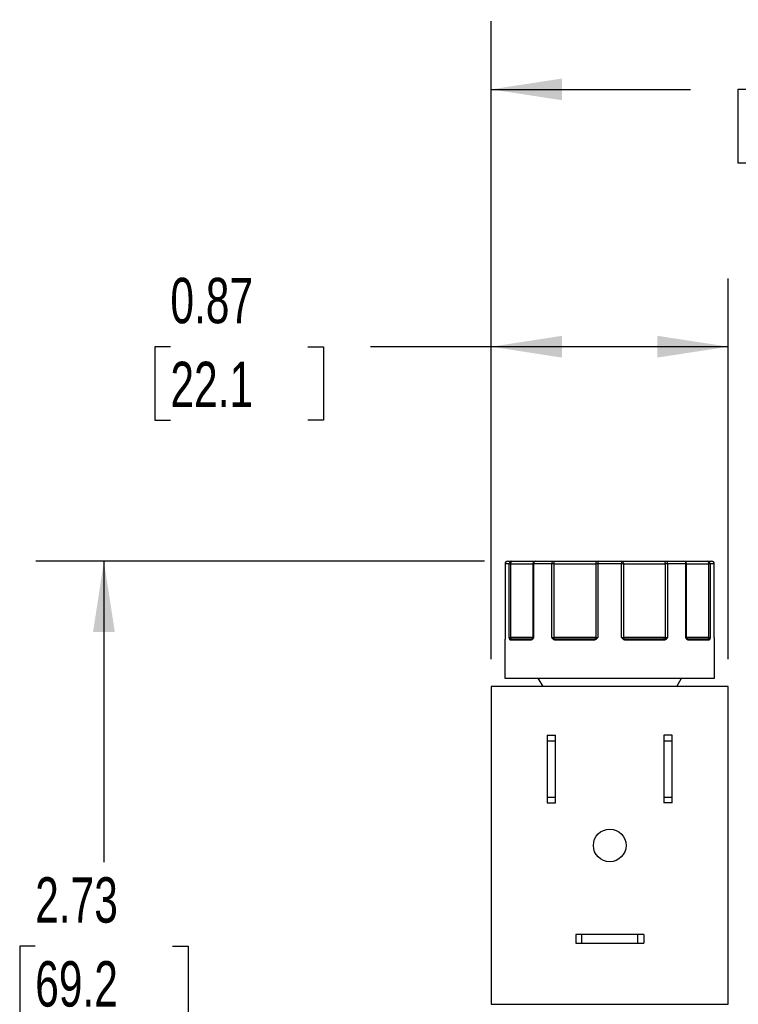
# Model space of a CAD drawing. Header units: inches. Extents: x 0.5 to 21.5, y 0.5 to 16.5.
# Tile 3 of 17: x 3.1 to 5.7, y 6.5 to 10.1. Entities that reach past the tile are written whole.
import ezdxf

# ---------------------------------------------------------------- set-up
doc = ezdxf.new("R2010")
doc.units = ezdxf.units.IN
doc.header["$LTSCALE"] = 2
doc.header["$MEASUREMENT"] = 0
doc.linetypes.add('SLD-Solid', pattern=[0])
doc.layers.add('DIMENSIONS', color=140, linetype='SLD-Solid', lineweight=25)
doc.styles.add('SLDTEXTSTYLE0', font='TXT', dxfattribs={"width": 0.7})
doc.dimstyles.new('SLDDIMSTYLE0', dxfattribs={"dimtxt": 0.169922, "dimasz": 0.26, "dimexe": 0, "dimexo": 0.0625, "dimgap": 0.04248, "dimtad": 0, "dimtih": 1, "dimtoh": 1, "dimrnd": 1e-09, "dimdsep": 46, "dimtxsty": 'SLDTEXTSTYLE0', "dimsah": 1, "dimcen": 0.09, "dimadec": 0, "dimazin": 2, "dimtfac": 1, "dimtofl": 0, "dimtmove": 0, "dimatfit": 3, "dimfxl": 0, "dimfrac": 2, "dimtolj": 1, "dimtzin": 12, "dimarcsym": 0})
doc.dimstyles.new('SLDDIMSTYLE1', dxfattribs={"dimtxt": 0.169922, "dimasz": 0.26, "dimexe": 0, "dimexo": 0.0625, "dimgap": 0.04248, "dimtad": 0, "dimtih": 1, "dimtoh": 1, "dimrnd": 1e-09, "dimzin": 12, "dimdsep": 46, "dimtxsty": 'SLDTEXTSTYLE0', "dimsah": 1, "dimcen": 0.09, "dimadec": 0, "dimazin": 3, "dimtfac": 1, "dimtofl": 0, "dimtmove": 0, "dimatfit": 3, "dimfxl": 0, "dimfrac": 2, "dimtolj": 1, "dimtzin": 12, "dimarcsym": 0})

# ---------------------------------------------------------------- blocks, each defined once
blk = doc.blocks.new('_D_4')
at = {"layer": 'DIMENSIONS'}
for p, q in [((4.7693, 8.1155), (3.1207, 8.1155)), ((3.3707, 8.1155), (3.3707, 7.0102)), ((3.1183, 6.7021), (3.0612, 6.7021)), ((3.0612, 6.7021), (3.0612, 6.4321)), ((3.6232, 6.7021), (3.6803, 6.7021)), ((3.6803, 6.7021), (3.6803, 6.4321)), ((3.0612, 6.4321), (3.1183, 6.4321)), ((3.6803, 6.4321), (3.6232, 6.4321)), ((3.3707, 5.3901), (3.3707, 6.394)), ((4.2628, 5.3901), (3.1207, 5.3901))]:
    blk.add_line(p, q, dxfattribs=at)
for points in [[(3.3707, 8.1155), (3.3307, 7.8555), (3.4107, 7.8555)], [(3.3707, 5.3901), (3.4107, 5.6501), (3.3307, 5.6501)]]:
    blk.add_solid(points, dxfattribs=at)
at = {"layer": 'DIMENSIONS', "char_height": 0.16667, "attachment_point": 1, "style": 'SLDTEXTSTYLE0'}
for s, insert in [('2.73', (3.1183, 6.955)), ('69.2', (3.1183, 6.6469))]:
    blk.add_mtext(s, dxfattribs=dict(at, insert=insert))
blk = doc.blocks.new('_D_5')
at = {"layer": 'DIMENSIONS'}
for p, q in [((4.7938, 7.7555), (4.7938, 9.1531)), ((5.6638, 7.7555), (5.6638, 9.1531)), ((3.6149, 8.9031), (3.5578, 8.9031)), ((3.5578, 8.9031), (3.5578, 8.633)), ((4.1198, 8.9031), (4.1769, 8.9031)), ((4.1769, 8.9031), (4.1769, 8.633)), ((4.7938, 8.9031), (4.3501, 8.9031)), ((5.6638, 8.9031), (4.7938, 8.9031)), ((3.5578, 8.633), (3.6149, 8.633)), ((4.1769, 8.633), (4.1198, 8.633))]:
    blk.add_line(p, q, dxfattribs=at)
for points in [[(4.7938, 8.9031), (5.0538, 8.8631), (5.0538, 8.9431)], [(5.6638, 8.9031), (5.4038, 8.9431), (5.4038, 8.8631)]]:
    blk.add_solid(points, dxfattribs=at)
at = {"layer": 'DIMENSIONS', "char_height": 0.16667, "attachment_point": 1, "style": 'SLDTEXTSTYLE0'}
for s, insert in [('0.87', (3.6149, 9.1559)), ('22.1', (3.6149, 8.8478))]:
    blk.add_mtext(s, dxfattribs=dict(at, insert=insert))
blk = doc.blocks.new('_D_6')
at = {"layer": 'DIMENSIONS'}
for p, q in [((4.7938, 7.7555), (4.7938, 10.0979)), ((7.5538, 7.7555), (7.5538, 10.0979)), ((4.7938, 9.8479), (5.5259, 9.8479)), ((5.7562, 9.8479), (5.6991, 9.8479)), ((5.6991, 9.8479), (5.6991, 9.5779)), ((6.2611, 9.8479), (6.3182, 9.8479)), ((6.3182, 9.8479), (6.3182, 9.5779)), ((7.5538, 9.8479), (6.4914, 9.8479)), ((5.6991, 9.5779), (5.7562, 9.5779)), ((6.3182, 9.5779), (6.2611, 9.5779))]:
    blk.add_line(p, q, dxfattribs=at)
for points in [[(4.7938, 9.8479), (5.0538, 9.8079), (5.0538, 9.8879)], [(7.5538, 9.8479), (7.2938, 9.8879), (7.2938, 9.8079)]]:
    blk.add_solid(points, dxfattribs=at)
at = {"layer": 'DIMENSIONS', "char_height": 0.16667, "attachment_point": 1, "style": 'SLDTEXTSTYLE0'}
for s, insert in [('2.76', (5.7562, 10.1008)), ('70.1', (5.7562, 9.7927))]:
    blk.add_mtext(s, dxfattribs=dict(at, insert=insert))

msp = doc.modelspace()

# ---------------------------------------------------------------- linework, layer by layer
for p, q in [((4.8444, 8.1055), (4.8444, 7.8355)), ((4.8445, 8.1055), (4.8444, 8.1055)), ((4.8445, 8.1055), (4.8445, 7.8355)), ((4.8597, 8.1055), (4.8445, 8.1055)), ((4.8597, 7.8355), (4.8597, 8.1055)), ((4.8655, 8.1055), (4.8597, 8.1055)), ((4.8655, 7.8355), (4.8655, 8.1055)), ((4.8655, 8.1055), (4.9464, 8.1055)), ((4.9464, 8.1055), (4.9464, 7.8355)), ((4.9492, 8.1055), (4.9464, 8.1055)), ((4.9492, 8.1055), (4.9492, 7.8355)), ((5.0166, 8.1055), (4.9492, 8.1055)), ((5.0166, 7.8355), (5.0166, 8.1055)), ((5.0221, 8.1055), (5.0166, 8.1055)), ((5.0251, 8.1055), (5.0221, 8.1055)), ((5.0251, 8.1055), (5.1774, 8.1055)), ((5.0251, 7.8355), (5.0251, 8.1055)), ((5.1774, 8.1055), (5.1774, 7.8355)), ((5.1847, 8.1055), (5.1774, 8.1055)), ((5.2727, 8.1055), (5.1847, 8.1055)), ((5.1847, 8.1055), (5.1847, 7.8355)), ((5.2727, 7.8355), (5.2727, 8.1055)), ((5.2801, 8.1055), (5.2727, 8.1055)), ((5.2801, 7.8355), (5.2801, 8.1055)), ((5.2801, 8.1055), (5.4323, 8.1055)), ((5.4323, 8.1055), (5.4323, 7.8355)), ((5.4353, 8.1055), (5.4323, 8.1055)), ((5.4409, 8.1055), (5.4353, 8.1055)), ((5.4409, 8.1055), (5.4409, 7.8355)), ((5.5083, 8.1055), (5.4409, 8.1055)), ((5.5083, 7.8355), (5.5083, 8.1055)), ((5.511, 8.1055), (5.5083, 8.1055)), ((5.511, 7.8355), (5.511, 8.1055)), ((5.511, 8.1055), (5.592, 8.1055)), ((5.592, 8.1055), (5.592, 7.8355)), ((5.5978, 8.1055), (5.592, 8.1055)), ((5.5978, 8.1055), (5.5978, 7.8355)), ((5.6131, 8.1055), (5.5978, 8.1055)), ((5.6131, 7.8355), (5.6131, 8.1055)), ((5.6131, 7.8355), (5.6131, 8.1055)), ((5.6131, 8.1055), (5.6131, 8.1055)), ((4.8438, 7.8255), (4.8438, 7.6855)), ((4.8438, 7.8255), (4.8438, 7.8255)), ((4.8444, 7.8355), (4.8445, 7.8355)), ((4.8597, 7.8355), (4.8655, 7.8355)), ((4.9385, 7.8255), (4.8646, 7.8255)), ((4.9464, 7.8355), (4.8655, 7.8355)), ((4.9455, 7.8326), (4.9445, 7.8313)), ((4.9464, 7.8355), (4.9492, 7.8355)), ((5.0166, 7.8355), (5.0251, 7.8355)), ((5.1774, 7.8355), (5.0251, 7.8355)), ((5.1689, 7.8255), (5.03, 7.8255)), ((5.1774, 7.8355), (5.1847, 7.8355)), ((5.2727, 7.8355), (5.2801, 7.8355)), ((5.4323, 7.8355), (5.2801, 7.8355)), ((5.4274, 7.8255), (5.2885, 7.8255)), ((5.4323, 7.8355), (5.4409, 7.8355)), ((5.5083, 7.8355), (5.511, 7.8355)), ((5.592, 7.8355), (5.511, 7.8355)), ((5.5129, 7.8313), (5.512, 7.8326)), ((5.5929, 7.8255), (5.519, 7.8255)), ((5.592, 7.8355), (5.5978, 7.8355)), ((5.6131, 7.8355), (5.6131, 7.8355)), ((5.6138, 7.8255), (5.6137, 7.8255)), ((5.6138, 7.6855), (5.6138, 7.8255)), ((4.8438, 7.6855), (5.6138, 7.6855)), ((4.9653, 7.6855), (4.9826, 7.6555)), ((5.4749, 7.6555), (5.4923, 7.6855)), ((4.7938, 7.6555), (4.7938, 6.4885)), ((5.6638, 7.6555), (4.7938, 7.6555)), ((5.6638, 6.4885), (5.6638, 7.6555)), ((4.9988, 7.4765), (4.9988, 7.4553)), ((4.9988, 7.4765), (5.0298, 7.4765)), ((4.9988, 7.4553), (4.9988, 7.2497)), ((5.0298, 7.4553), (4.9988, 7.4553)), ((5.0298, 7.4553), (5.0298, 7.4765)), ((5.0298, 7.2497), (5.0298, 7.4553)), ((5.4588, 7.4765), (5.4278, 7.4765)), ((5.4278, 7.4765), (5.4278, 7.4553)), ((5.4278, 7.4553), (5.4278, 7.2497)), ((5.4588, 7.4553), (5.4278, 7.4553)), ((5.4588, 7.4553), (5.4588, 7.4765)), ((5.4588, 7.2497), (5.4588, 7.4553)), ((4.9988, 7.2497), (5.0298, 7.2497)), ((4.9988, 7.2497), (4.9988, 7.2285)), ((5.0298, 7.2285), (5.0298, 7.2497)), ((5.4278, 7.2497), (5.4588, 7.2497)), ((5.4278, 7.2497), (5.4278, 7.2285)), ((5.4588, 7.2285), (5.4588, 7.2497)), ((4.9988, 7.2285), (5.0298, 7.2285)), ((5.4588, 7.2285), (5.4278, 7.2285)), ((5.1038, 6.7445), (5.1038, 6.7135)), ((5.125, 6.7445), (5.1038, 6.7445)), ((5.125, 6.7445), (5.125, 6.7135)), ((5.3326, 6.7445), (5.125, 6.7445)), ((5.3326, 6.7135), (5.3326, 6.7445)), ((5.3538, 6.7445), (5.3326, 6.7445)), ((5.3538, 6.7445), (5.3538, 6.7135)), ((5.1038, 6.7135), (5.125, 6.7135)), ((5.125, 6.7135), (5.3326, 6.7135)), ((5.3326, 6.7135), (5.3538, 6.7135)), ((4.7938, 6.4885), (5.6638, 6.4885))]:
    msp.add_line(p, q)
at = {"flags": 128}
for points in [[(4.8655, 8.1055), (4.8656, 8.1075), (4.8658, 8.1093), (4.8662, 8.1111), (4.8666, 8.1126), (4.8672, 8.1138), (4.8679, 8.1148), (4.8686, 8.1153), (4.8693, 8.1155)], [(5.0166, 8.1055), (5.0167, 8.1075), (5.017, 8.1093), (5.0175, 8.1111), (5.0182, 8.1126), (5.019, 8.1138), (5.02, 8.1148), (5.021, 8.1153), (5.0221, 8.1155)], [(5.0251, 8.1055), (5.0251, 8.1075), (5.0249, 8.1093), (5.0246, 8.1111), (5.0243, 8.1126), (5.0238, 8.1138), (5.0233, 8.1148), (5.0227, 8.1153), (5.0221, 8.1155)], [(5.4323, 8.1055), (5.4324, 8.1075), (5.4325, 8.1093), (5.4328, 8.1111), (5.4332, 8.1126), (5.4337, 8.1138), (5.4342, 8.1148), (5.4348, 8.1153), (5.4354, 8.1155)], [(5.4354, 8.1155), (5.4364, 8.1153), (5.4375, 8.1148), (5.4384, 8.1138), (5.4392, 8.1126), (5.4399, 8.1111), (5.4404, 8.1093), (5.4408, 8.1075), (5.4409, 8.1055)], [(5.5882, 8.1155), (5.5889, 8.1153), (5.5896, 8.1148), (5.5903, 8.1138), (5.5909, 8.1126), (5.5913, 8.1111), (5.5917, 8.1093), (5.5919, 8.1075), (5.592, 8.1055)], [(4.8439, 7.8268), (4.8439, 7.8265), (4.8438, 7.8255)], [(4.8441, 7.8285), (4.8442, 7.829), (4.8442, 7.8291)], [(5.03, 7.8255), (5.0301, 7.8265), (5.0302, 7.8274), (5.0305, 7.8283), (5.0308, 7.8291), (5.0312, 7.8297), (5.0316, 7.8301), (5.0321, 7.8304), (5.0326, 7.8305)], [(5.4274, 7.8255), (5.4274, 7.8265), (5.4272, 7.8274), (5.427, 7.8283), (5.4267, 7.8291), (5.4263, 7.8297), (5.4258, 7.8301), (5.4253, 7.8304), (5.4248, 7.8305)], [(5.6134, 7.8285), (5.6134, 7.829), (5.6133, 7.8292)]]:
    msp.add_lwpolyline(points, dxfattribs=at)
msp.add_circle((5.2288, 7.072), 0.06)
for centre, radius, start, end in [((4.8544, 8.1055), 0.01, 90, 180), ((4.8544, 8.1055), 0.00999, 90.0514, 180.0513), ((4.8695, 8.1057), 0.0098, 91.2388, 181.1874), ((4.9564, 8.1055), 0.01, 90, 180), ((4.9581, 8.1067), 0.00897, 100.4522, 187.5708), ((5.1867, 8.1062), 0.00932, 95.1969, 184.391), ((5.2074, 8.108), 0.0228, 160.7395, 186.2025), ((5.25, 8.108), 0.0229, 353.8085, 19.2239), ((5.2708, 8.1062), 0.00932, 355.6056, 84.7983), ((5.501, 8.1055), 0.01, 0, 90), ((5.4994, 8.1067), 0.00897, 352.4253, 79.54), ((5.588, 8.1057), 0.0098, 358.8108, 88.7592), ((5.6031, 8.1055), 0.01, 0, 90), ((5.6031, 8.1055), 0.00999, 359.9483, 89.9483), ((4.8488, 7.8255), 0.005, 151.0251, 180.0003), ((4.8667, 7.8269), 0.00537, 108.6036, 162.9842), ((4.8694, 7.8257), 0.00487, 91.6355, 181.5471), ((4.8551, 7.8353), 0.0104, 341.2697, 0.9995), ((4.943, 7.8261), 0.00452, 99.1104, 186.8567), ((4.9471, 7.8302), 0.00273, 137.3167, 217.3994), ((4.9414, 7.8355), 0.005, 325.2198, 0), ((5.0307, 7.8228), 0.0105, 118.8588, 147.1603), ((5.0379, 7.8353), 0.0128, 179.1378, 195.0892), ((5.1776, 7.8267), 0.00871, 154.2894, 188.0473), ((5.1719, 7.8355), 0.0055, 321.0737, 0.6297), ((5.1963, 7.8429), 0.0229, 208.4976, 219.1112), ((5.2611, 7.8429), 0.0229, 320.8912, 331.4844), ((5.2855, 7.8355), 0.0055, 179.3699, 218.9215), ((5.2799, 7.8267), 0.00872, 351.9621, 25.676), ((5.4196, 7.8353), 0.0128, 344.9003, 0.8627), ((5.4268, 7.8228), 0.0105, 32.8424, 61.1356), ((5.516, 7.8355), 0.005, 180, 214.9026), ((5.5104, 7.8302), 0.00273, 322.5921, 42.6632), ((5.5145, 7.8261), 0.00452, 353.1394, 80.8826), ((5.5881, 7.8257), 0.00487, 358.4508, 88.3622), ((5.6024, 7.8353), 0.0104, 179.0008, 198.7202), ((5.5908, 7.8269), 0.00537, 17.0241, 71.3949), ((5.6087, 7.8255), 0.005, 359.9997, 30.2701), ((5.6088, 7.8255), 0.005, 0, 30.7711)]:
    msp.add_arc(centre, radius, start, end)
for points in [[(4.8544, 8.1155), (4.8562, 8.1155), (4.8611, 8.1155), (4.8693, 8.1155)], [(4.9564, 8.1155), (4.9761, 8.1155), (4.9982, 8.1155), (5.0221, 8.1155)], [(5.1858, 8.1155), (5.2001, 8.1155), (5.2144, 8.1155), (5.2287, 8.1155)], [(5.2287, 8.1155), (5.2431, 8.1155), (5.2574, 8.1155), (5.2716, 8.1155)], [(5.4354, 8.1155), (5.4593, 8.1155), (5.4813, 8.1155), (5.501, 8.1155)], [(5.5882, 8.1155), (5.5964, 8.1155), (5.6014, 8.1155), (5.6031, 8.1155)], [(4.8597, 7.8355), (4.8608, 7.8342), (4.8633, 7.8329), (4.865, 7.832)], [(4.865, 7.832), (4.8661, 7.831), (4.8677, 7.8305), (4.8693, 7.8305)], [(4.8693, 7.8305), (4.8852, 7.8305), (4.91, 7.8305), (4.9422, 7.8305)], [(4.9422, 7.8305), (4.9433, 7.8305), (4.9443, 7.831), (4.9451, 7.832)], [(4.9451, 7.832), (4.9457, 7.8329), (4.9466, 7.8342), (4.9492, 7.8355)], [(5.0221, 7.8334), (5.0203, 7.834), (5.0184, 7.8348), (5.0166, 7.8355)], [(5.0256, 7.832), (5.0246, 7.8324), (5.0234, 7.8329), (5.0221, 7.8334)], [(5.0256, 7.832), (5.0275, 7.831), (5.03, 7.8305), (5.0326, 7.8305)], [(5.0326, 7.8305), (5.0747, 7.8305), (5.1212, 7.8305), (5.1697, 7.8305)], [(5.1697, 7.8305), (5.1721, 7.8305), (5.1744, 7.831), (5.1762, 7.832)], [(5.1762, 7.832), (5.1781, 7.8329), (5.181, 7.8342), (5.1847, 7.8355)], [(5.2727, 7.8355), (5.2765, 7.8342), (5.2793, 7.8329), (5.2813, 7.832)], [(5.2813, 7.832), (5.283, 7.831), (5.2854, 7.8305), (5.2877, 7.8305)], [(5.2877, 7.8305), (5.3362, 7.8305), (5.3828, 7.8305), (5.4248, 7.8305)], [(5.4248, 7.8305), (5.4274, 7.8305), (5.43, 7.831), (5.4319, 7.832)], [(5.4353, 7.8334), (5.4341, 7.8329), (5.4329, 7.8324), (5.4319, 7.832)], [(5.4409, 7.8355), (5.4391, 7.8348), (5.4371, 7.834), (5.4353, 7.8334)], [(5.5083, 7.8355), (5.5109, 7.8342), (5.5118, 7.8329), (5.5124, 7.832)], [(5.5124, 7.832), (5.5132, 7.831), (5.5142, 7.8305), (5.5152, 7.8305)], [(5.5152, 7.8305), (5.5475, 7.8305), (5.5723, 7.8305), (5.5882, 7.8305)], [(5.5882, 7.8305), (5.5898, 7.8305), (5.5914, 7.831), (5.5925, 7.832)], [(5.5925, 7.832), (5.5942, 7.8329), (5.5967, 7.8342), (5.5978, 7.8355)]]:
    msp.add_open_spline(points, degree=3)
for points, knots in [([(4.8693, 8.1155), (4.8762, 8.1155), (4.89, 8.1155), (4.9087, 8.1155), (4.9254, 8.1155), (4.9392, 8.1155), (4.9493, 8.1155), (4.9548, 8.1155), (4.9558, 8.1155), (4.9559, 8.1155)], [0, 0, 0, 0, 0.153582, 0.307233, 0.469544, 0.631996, 0.794308, 0.956759, 1, 1, 1, 1]), ([(5.0221, 8.1155), (5.0245, 8.1155), (5.0294, 8.1155), (5.0368, 8.1155), (5.0443, 8.1155), (5.0518, 8.1155), (5.0594, 8.1155), (5.0725, 8.1155), (5.0911, 8.1155), (5.1144, 8.1155), (5.1363, 8.1155), (5.1538, 8.1155), (5.1672, 8.1155), (5.1773, 8.1155), (5.183, 8.1155), (5.1858, 8.1155)], [0, 0, 0, 0, 0.040712, 0.081199, 0.121575, 0.161957, 0.202462, 0.243205, 0.371568, 0.500042, 0.628406, 0.75688, 0.838051, 0.918781, 1, 1, 1, 1]), ([(5.2716, 8.1155), (5.273, 8.1155), (5.2758, 8.1155), (5.2803, 8.1155), (5.2852, 8.1155), (5.2904, 8.1155), (5.2958, 8.1155), (5.3057, 8.1155), (5.3211, 8.1155), (5.3431, 8.1155), (5.3664, 8.1155), (5.3875, 8.1155), (5.4057, 8.1155), (5.4207, 8.1155), (5.4305, 8.1155), (5.4354, 8.1155)], [0, 0, 0, 0, 0.040712, 0.081199, 0.121575, 0.161957, 0.202462, 0.243205, 0.371568, 0.500042, 0.628406, 0.75688, 0.838051, 0.918781, 1, 1, 1, 1]), ([(5.5, 8.1155), (5.4999, 8.1155), (5.4994, 8.1155), (5.5019, 8.1155), (5.5079, 8.1155), (5.5183, 8.1155), (5.5321, 8.1155), (5.5488, 8.1155), (5.5675, 8.1155), (5.5813, 8.1155), (5.5882, 8.1155)], [0, 0, 0, 0, 0.021748, 0.157111, 0.300105, 0.443222, 0.586215, 0.729332, 0.864636, 1, 1, 1, 1]), ([(4.8441, 7.8285), (4.8441, 7.8281), (4.8441, 7.8274), (4.844, 7.8265), (4.8439, 7.8259), (4.8439, 7.8256), (4.8438, 7.8255), (4.8438, 7.8255)], [0, 0, 0, 0, 0.188808, 0.379511, 0.575987, 0.781785, 1, 1, 1, 1]), ([(4.8445, 7.8355), (4.8444, 7.8348), (4.8444, 7.8335), (4.8443, 7.8316), (4.8442, 7.83), (4.8442, 7.829), (4.8441, 7.8285)], [0, 0, 0, 0, 0.291242, 0.500217, 0.762096, 1, 1, 1, 1]), ([(4.8616, 7.8285), (4.8614, 7.829), (4.861, 7.83), (4.8606, 7.8316), (4.8601, 7.8335), (4.8599, 7.8348), (4.8597, 7.8355)], [0, 0, 0, 0, 0.236129, 0.498993, 0.712542, 1, 1, 1, 1]), ([(4.8646, 7.8255), (4.8643, 7.8256), (4.8637, 7.8256), (4.8629, 7.8262), (4.8622, 7.8271), (4.8618, 7.828), (4.8616, 7.8285)], [0, 0, 0, 0, 0.270747, 0.52324, 0.763872, 1, 1, 1, 1]), ([(4.9449, 7.8285), (4.9446, 7.8281), (4.9438, 7.8274), (4.9426, 7.8265), (4.9413, 7.8259), (4.9399, 7.8256), (4.939, 7.8255), (4.9385, 7.8255)], [0, 0, 0, 0, 0.188808, 0.379511, 0.575987, 0.781785, 1, 1, 1, 1]), ([(4.9492, 7.8355), (4.9488, 7.8348), (4.9482, 7.8335), (4.9472, 7.8316), (4.9461, 7.83), (4.9453, 7.829), (4.9449, 7.8285)], [0, 0, 0, 0, 0.291242, 0.500217, 0.762096, 1, 1, 1, 1]), ([(5.0218, 7.8285), (5.0213, 7.829), (5.0203, 7.83), (5.0191, 7.8316), (5.0178, 7.8335), (5.017, 7.8348), (5.0166, 7.8355)], [0, 0, 0, 0, 0.236129, 0.498993, 0.712542, 1, 1, 1, 1]), ([(5.03, 7.8255), (5.0293, 7.8256), (5.0277, 7.8256), (5.0255, 7.8262), (5.0235, 7.8271), (5.0224, 7.828), (5.0218, 7.8285)], [0, 0, 0, 0, 0.270747, 0.52324, 0.763872, 1, 1, 1, 1]), ([(5.1785, 7.8285), (5.178, 7.8281), (5.1769, 7.8274), (5.1751, 7.8265), (5.1732, 7.8259), (5.1711, 7.8256), (5.1697, 7.8255), (5.1689, 7.8255)], [0, 0, 0, 0, 0.188808, 0.379511, 0.575987, 0.781785, 1, 1, 1, 1]), ([(5.1847, 7.8355), (5.1842, 7.8348), (5.1833, 7.8335), (5.1818, 7.8316), (5.1803, 7.83), (5.1791, 7.829), (5.1785, 7.8285)], [0, 0, 0, 0, 0.2912416, 0.5002174, 0.7620959, 1, 1, 1, 1]), ([(5.2789, 7.8285), (5.2784, 7.829), (5.2772, 7.83), (5.2757, 7.8316), (5.2742, 7.8335), (5.2733, 7.8348), (5.2727, 7.8355)], [0, 0, 0, 0, 0.236129, 0.498993, 0.712542, 1, 1, 1, 1]), ([(5.2885, 7.8255), (5.2876, 7.8256), (5.2858, 7.8256), (5.2833, 7.8262), (5.2809, 7.8271), (5.2796, 7.828), (5.2789, 7.8285)], [0, 0, 0, 0, 0.270747, 0.52324, 0.763872, 1, 1, 1, 1]), ([(5.4356, 7.8285), (5.4352, 7.8281), (5.4343, 7.8274), (5.4328, 7.8265), (5.4311, 7.8259), (5.4293, 7.8256), (5.4281, 7.8255), (5.4274, 7.8255)], [0, 0, 0, 0, 0.188808, 0.379511, 0.575987, 0.781785, 1, 1, 1, 1]), ([(5.4409, 7.8355), (5.4404, 7.8348), (5.4396, 7.8335), (5.4384, 7.8316), (5.4371, 7.83), (5.4361, 7.829), (5.4356, 7.8285)], [0, 0, 0, 0, 0.291242, 0.500217, 0.762096, 1, 1, 1, 1]), ([(5.5125, 7.8285), (5.5122, 7.829), (5.5113, 7.83), (5.5103, 7.8316), (5.5093, 7.8335), (5.5087, 7.8348), (5.5083, 7.8355)], [0, 0, 0, 0, 0.2361294, 0.4989929, 0.7125421, 1, 1, 1, 1]), ([(5.519, 7.8255), (5.5184, 7.8256), (5.5172, 7.8256), (5.5155, 7.8262), (5.5139, 7.8271), (5.513, 7.828), (5.5125, 7.8285)], [0, 0, 0, 0, 0.270747, 0.52324, 0.763872, 1, 1, 1, 1]), ([(5.596, 7.8285), (5.5958, 7.8281), (5.5955, 7.8274), (5.5949, 7.8265), (5.5943, 7.8259), (5.5936, 7.8256), (5.5932, 7.8255), (5.5929, 7.8255)], [0, 0, 0, 0, 0.188808, 0.379511, 0.575987, 0.781785, 1, 1, 1, 1]), ([(5.5978, 7.8355), (5.5976, 7.8348), (5.5974, 7.8335), (5.5969, 7.8316), (5.5965, 7.83), (5.5961, 7.829), (5.596, 7.8285)], [0, 0, 0, 0, 0.291242, 0.500217, 0.762096, 1, 1, 1, 1]), ([(5.6134, 7.8285), (5.6134, 7.829), (5.6133, 7.83), (5.6132, 7.8316), (5.6132, 7.8335), (5.6131, 7.8348), (5.6131, 7.8355)], [0, 0, 0, 0, 0.236129, 0.498993, 0.712542, 1, 1, 1, 1]), ([(5.6137, 7.8255), (5.6137, 7.8256), (5.6136, 7.8256), (5.6136, 7.8262), (5.6135, 7.8271), (5.6134, 7.828), (5.6134, 7.8285)], [0, 0, 0, 0, 0.270747, 0.52324, 0.763872, 1, 1, 1, 1])]:
    msp.add_open_spline(points, degree=3, knots=knots)

# ---------------------------------------------------------------- dimensions: what is measured, and where the dimension line sits
at = {"layer": 'DIMENSIONS'}
for base, p1, dimstyle, picture, middle in [((4.7938, 9.8479), (7.5538, 7.6555), 'SLDDIMSTYLE1', '_D_6', (6.0087, 9.8479)), ((4.7938, 8.9031), (5.6638, 7.6555), 'SLDDIMSTYLE0', '_D_5', (3.8673, 8.9031))]:
    dim = msp.add_linear_dim(base=base, p1=p1, p2=(4.7938, 7.6555), dimstyle=dimstyle, dxfattribs=at)
    dim.commit()
    dim.dimension.update_dxf_attribs({"geometry": picture, "text_midpoint": middle, "dimtype": 160})
dim = msp.add_linear_dim(base=(3.3707, 8.1155), p1=(4.3628, 5.3901), p2=(4.8693, 8.1155), angle=90, dimstyle='SLDDIMSTYLE1', dxfattribs=at)
dim.commit()
dim.dimension.update_dxf_attribs({"geometry": '_D_4', "text_midpoint": (3.3707, 6.7021), "dimtype": 160})

doc.saveas('drawing.dxf')
